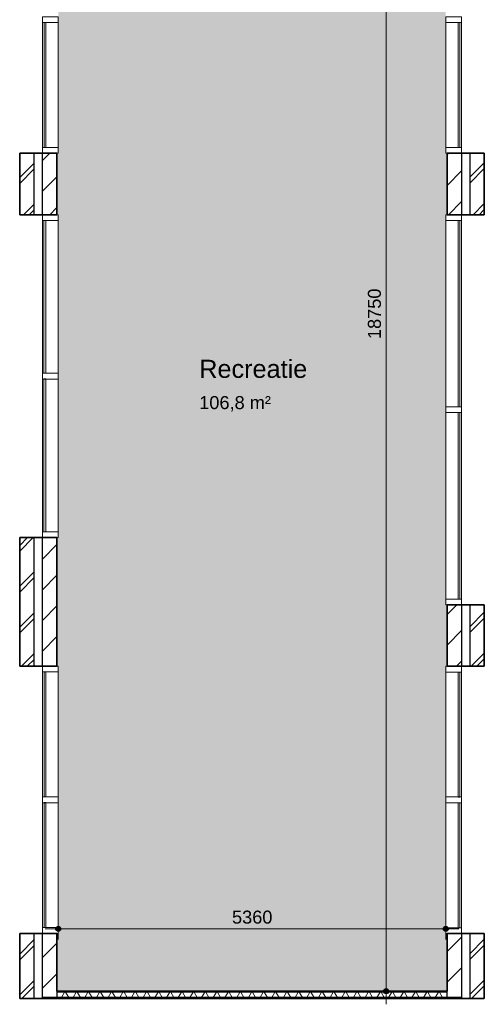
# Model space of a CAD drawing. Header units: millimetres. Extents: x 76115 to 117635, y -12665 to 37646.
# Tile 1 of 52: x 93734 to 100162, y -12665 to 965. Entities that reach past the tile are written whole.
import ezdxf

# ---------------------------------------------------------------- set-up
doc = ezdxf.new("R2010")
doc.units = ezdxf.units.MM
for name, color, linetype, lineweight in [('A-ANNO-DIMS', 211, 'Continuous', 9), ('A-ANNO-DIMS-100', 211, 'Continuous', 9), ('A-AREA-IDEN', 2, 'Continuous', 13), ('A-AREA-PATT', 32, 'Continuous', 9), ('A-GLAZ-CURT', 52, 'Continuous', 13), ('A-GLAZ-CWMG', 51, 'Continuous', 13), ('A-WALL', 113, 'Continuous', 18), ('A-WALL-PATT', 111, 'Continuous', 35), ('I-WALL', 2, 'Continuous', 18)]:
    doc.layers.add(name, color=color, linetype=linetype, lineweight=lineweight)
doc.styles.add('Arial', font='arial.ttf', dxfattribs={"height": 180})
doc.styles.add('Arial_1', font='arial.ttf', dxfattribs={"height": 250})
doc.dimstyles.new('1_8mm', dxfattribs={"dimscale": 304.8, "dimtxt": 183.646692, "dimasz": 0.918635, "dimexe": 0.492126, "dimexo": 0.0625, "dimgap": 0.059055, "dimtad": 1, "dimdec": 0, "dimrnd": 5, "dimzin": 0, "dimdsep": 46, "dimtxsty": 'Arial', "dimblk1": 'DOTSMALL', "dimblk2": 'DOTSMALL', "dimsah": 1, "dimcen": 0.09, "dimdle": 0.590551, "dimazin": 0, "dimtfac": 1, "dimtdec": 4, "dimtix": 1, "dimtmove": 0, "dimatfit": 3, "dimfxl": 0.492126, "dimfxlon": 1, "dimtvp": 1, "dimtolj": 1, "dimtzin": 0, "dimlwd": 13, "dimlwe": 13, "dimarcsym": 2})
pattern_1 = [(45, (0, 0), (-282.8427, 282.8427), []), (45, (0, 80), (-282.8427, 282.8427), [])]
pattern_2 = [(270, (96947.72, -12484.99), (200, 1e-14), []), (270, (96931.72, -12484.99), (200, 1e-14), []), (270, (96915.72, -12484.99), (200, 1e-14), []), (270, (96899.72, -12484.99), (200, 1e-14), [])]

# ---------------------------------------------------------------- blocks, each defined once
blk = doc.blocks.new('System Panel - glas_offset-35-7585661-plot_01')
at = {"layer": 'A-GLAZ-CURT'}
for p, q in [((1290, -23), (-1290, -23)), ((-1290, -23), (-1290, -48)), ((-1290, -48), (1290, -48)), ((1290, -48), (1290, -23))]:
    blk.add_line(p, q, dxfattribs=at)
blk = doc.blocks.new('Rectangular Mullion - 80x220-7585658-plot_01')
at = {"layer": 'A-GLAZ-CWMG'}
for p, q in [((99628, -4394), (99628, -1814)), ((99848, -4394), (99848, -1814))]:
    blk.add_line(p, q, dxfattribs=at)
blk = doc.blocks.new('Rectangular Mullion - 80x220-7500625-plot_01')
at = {"layer": 'A-GLAZ-CWMG'}
for p, q in [((-80, 220), (0, 220)), ((-80, 0), (-80, 220)), ((0, 220), (0, 0)), ((0, 0), (-80, 0))]:
    blk.add_line(p, q, dxfattribs=at)
blk = doc.blocks.new('Rectangular Mullion - 80x220-7500626-plot_01')
at = {"layer": 'A-GLAZ-CWMG'}
for p, q in [((0, 220), (-80, 220)), ((-80, 220), (-80, 0)), ((0, 0), (0, 220)), ((-80, 0), (0, 0))]:
    blk.add_line(p, q, dxfattribs=at)
blk = doc.blocks.new('System Panel - glas_offset-35-7585333-plot_01')
at = {"layer": 'A-GLAZ-CURT'}
for p, q in [((865, -23), (-865, -23)), ((-865, -23), (-865, -48)), ((-865, -48), (865, -48)), ((865, -48), (865, -23))]:
    blk.add_line(p, q, dxfattribs=at)
blk = doc.blocks.new('Rectangular Mullion - 80x220-7585330-plot_01')
at = {"layer": 'A-GLAZ-CWMG'}
for p, q in [((99628, 1005), (99628, 2734)), ((99848, 1005), (99848, 2734))]:
    blk.add_line(p, q, dxfattribs=at)
blk = doc.blocks.new('Rectangular Mullion - 80x220-7500761-plot_01')
at = {"layer": 'A-GLAZ-CWMG'}
for p, q in [((-80, 0), (0, 0)), ((-80, -220), (-80, 0)), ((0, 0), (0, -220)), ((0, -220), (-80, -220))]:
    blk.add_line(p, q, dxfattribs=at)
blk = doc.blocks.new('System Panel - glas_offset-35-7585450-plot_01')
at = {"layer": 'A-GLAZ-CURT'}
for p, q in [((1058, 47), (-1058, 47)), ((-1058, 47), (-1058, 22)), ((-1058, 22), (1058, 22)), ((1058, 22), (1058, 47))]:
    blk.add_line(p, q, dxfattribs=at)
blk = doc.blocks.new('Rectangular Mullion - 80x220-7585447-plot_01')
at = {"layer": 'A-GLAZ-CWMG'}
for p, q in [((94048, -3929), (94048, -1814)), ((94268, -3929), (94268, -1814))]:
    blk.add_line(p, q, dxfattribs=at)
blk = doc.blocks.new('Rectangular Mullion - 80x220-7500762-plot_01')
at = {"layer": 'A-GLAZ-CWMG'}
for p, q in [((0, 0), (-80, 0)), ((-80, 0), (-80, -220)), ((0, -220), (0, 0)), ((-80, -220), (0, -220))]:
    blk.add_line(p, q, dxfattribs=at)
blk = doc.blocks.new('System Panel - glas_offset-35-7585375-plot_01')
at = {"layer": 'A-GLAZ-CURT'}
for p, q in [((865, 48), (-865, 48)), ((-865, 48), (-865, 23)), ((-865, 23), (865, 23)), ((865, 23), (865, 48))]:
    blk.add_line(p, q, dxfattribs=at)
blk = doc.blocks.new('Rectangular Mullion - 80x220-7585372-plot_01')
at = {"layer": 'A-GLAZ-CWMG'}
for p, q in [((94048, 1005), (94048, 2734)), ((94268, 1005), (94268, 2734))]:
    blk.add_line(p, q, dxfattribs=at)
blk = doc.blocks.new('Rectangular Mullion - 80x220-7585332-plot_01')
at = {"layer": 'A-GLAZ-CWMG'}
for p, q in [((99628, -11604), (99628, -9875)), ((99848, -11604), (99848, -9875))]:
    blk.add_line(p, q, dxfattribs=at)
blk = doc.blocks.new('Rectangular Mullion - 80x220-7500623-plot_01')
at = {"layer": 'A-GLAZ-CWMG'}
for p, q in [((-40, 220), (40, 220)), ((-40, 0), (-40, 220)), ((40, 220), (40, 0)), ((40, 0), (-40, 0))]:
    blk.add_line(p, q, dxfattribs=at)
blk = doc.blocks.new('Rectangular Mullion - 80x220-7585374-plot_01')
at = {"layer": 'A-GLAZ-CWMG'}
for p, q in [((94048, -11603), (94048, -9874)), ((94268, -11603), (94268, -9874))]:
    blk.add_line(p, q, dxfattribs=at)
blk = doc.blocks.new('Rectangular Mullion - 80x220-7500658-plot_01')
at = {"layer": 'A-GLAZ-CWMG'}
for p, q in [((-40, 0), (40, 0)), ((-40, -220), (-40, 0)), ((40, 0), (40, -220)), ((40, -220), (-40, -220))]:
    blk.add_line(p, q, dxfattribs=at)
blk = doc.blocks.new('Rectangular Mullion - 80x220-7585449-plot_01')
at = {"layer": 'A-GLAZ-CWMG'}
for p, q in [((94048, -6124), (94048, -4009)), ((94268, -6124), (94268, -4009))]:
    blk.add_line(p, q, dxfattribs=at)
blk = doc.blocks.new('Rectangular Mullion - 80x220-7585660-plot_01')
at = {"layer": 'A-GLAZ-CWMG'}
for p, q in [((99628, -7054), (99628, -4474)), ((99848, -7054), (99848, -4474))]:
    blk.add_line(p, q, dxfattribs=at)
blk = doc.blocks.new('DIMBLOCK26-plot_01')
at = {"layer": 'A-ANNO-DIMS-100', "lineweight": 25}
h = blk.add_hatch(color=256, dxfattribs=at)
edge = h.paths.add_edge_path()
edge.add_arc((98803, 6266), 35, 0, 360)
h = blk.add_hatch(color=256, dxfattribs=at)
edge = h.paths.add_edge_path()
edge.add_arc((98803, -12485), 35, 0, 360)
at = {"layer": 'A-ANNO-DIMS-100', "lineweight": 13}
for p, q in [((98803, 6446), (98803, -12665)), ((98803, 6266), (98653, 6266)), ((98803, 6266), (98953, 6266)), ((98803, -12485), (98653, -12485)), ((98803, -12485), (98953, -12485))]:
    blk.add_line(p, q, dxfattribs=at)
at = {"layer": 'A-ANNO-DIMS-100', "lineweight": 25}
for centre in [(98803, 6266), (98803, -12485)]:
    blk.add_circle(centre, 35, dxfattribs=at)
at = {"layer": 'A-ANNO-DIMS-100', "color": 0, "lineweight": 13, "insert": (98551, -3456), "char_height": 180, "width": 830.65, "attachment_point": 1, "rotation": 90, "line_spacing_factor": 0.941778, "style": 'Arial'}
blk.add_mtext('18750', dxfattribs=at)
blk = doc.blocks.new('_DotSmall')
at = {"color": 0, "linetype": 'ByBlock', "const_width": 0.5}
blk.add_lwpolyline([(-0.0625, 0, 1), (0.0625, 0, 1)], format="xyb", close=True, dxfattribs=at)
blk = doc.blocks.new('DIMBLOCK27-plot_01')
at = {"layer": 'A-ANNO-DIMS-100', "lineweight": 25}
h = blk.add_hatch(color=256, dxfattribs=at)
edge = h.paths.add_edge_path()
edge.add_arc((94268, -11620), 35, 0, 360)
h = blk.add_hatch(color=256, dxfattribs=at)
edge = h.paths.add_edge_path()
edge.add_arc((99628, -11620), 35, 0, 360)
at = {"layer": 'A-ANNO-DIMS-100', "lineweight": 13}
for p, q in [((94268, -11620), (94268, -11470)), ((99628, -11620), (99628, -11470)), ((94088, -11620), (99808, -11620)), ((94268, -11620), (94268, -11770)), ((99628, -11620), (99628, -11770))]:
    blk.add_line(p, q, dxfattribs=at)
at = {"layer": 'A-ANNO-DIMS-100', "lineweight": 25}
for centre in [(94268, -11620), (99628, -11620)]:
    blk.add_circle(centre, 35, dxfattribs=at)
at = {"layer": 'A-ANNO-DIMS-100', "color": 0, "lineweight": 13, "insert": (96671, -11368), "char_height": 180, "width": 664.52, "attachment_point": 1, "line_spacing_factor": 0.941778, "style": 'Arial'}
blk.add_mtext('5360', dxfattribs=at)

msp = doc.modelspace()

# ---------------------------------------------------------------- hatches: boundary and pattern name
at = {"layer": 'A-AREA-PATT'}
h = msp.add_hatch(color=41, dxfattribs=at)
h.paths.add_polyline_path([(94335.5, -12485), (99646.7, -12485), (99646.7, -11684.5), (99627.7, -11684.4), (99627.7, -7985.8), (99646.7, -7985.7), (99646.7, -7134.5), (99627.7, -7134.5), (99627.7, -1734.4), (99646.7, -1734.4), (99646.7, -884.4), (99627.7, -884.4), (99627.7, 2814.3), (99646.7, 2814.3), (99646.7, 3666.6), (99747.7, 3666.6), (99747.7, 4065.6), (99797.7, 4065.6), (99797.7, 5865.6), (99747.7, 5865.6), (99747.7, 6265.6), (94147.7, 6265.6), (94147.7, 3666.6), (94248.7, 3666.6), (94248.7, 2814.3), (94267.7, 2814.3), (94267.7, -884.4), (94248.7, -884.4), (94248.7, -1734.4), (94267.7, -1734.4), (94267.7, -6204.4), (94248.7, -6204.4), (94248.7, -7984.5), (94267.7, -7984.5), (94267.7, -11683.1), (94248.7, -11683.2), (94248.7, -12485)])
h.paths.add_polyline_path([(95192.7, 6305.6), (95992.7, 6305.6), (95992.7, 6365.6), (94392.7, 6365.6), (94392.7, 6305.6)])
at = {"layer": 'A-WALL-PATT', "lineweight": 9}
h = msp.add_hatch(dxfattribs=at)
h.set_pattern_fill('FP_2', color=256, angle=45, style=0, pattern_type=2)
h.set_pattern_definition([(45, (0, 0), (-212.132, 212.132), [])])
h.paths.add_polyline_path([(99846.7, -12572.5), (99846.7, -11684.5), (99646.7, -11684.5), (99646.7, -12572.5)])
h.paths.add_polyline_path([(99846.7, -7985.8), (99846.7, -7134.5), (99646.7, -7134.5), (99646.7, -7985.8)])
h.paths.add_polyline_path([(99646.7, -1734.4), (99846.7, -1734.4), (99846.7, -884.4), (99646.7, -884.4)])
h.paths.add_polyline_path([(99846.7, 2814.3), (99846.7, 3666.6), (99646.7, 3666.6), (99646.7, 2814.3)])
h = msp.add_hatch(dxfattribs=at)
h.set_pattern_fill('FP_2', color=256, angle=45, style=0, pattern_type=2)
h.set_pattern_definition([(45, (0, 0), (-212.132, 212.132), [])])
h.paths.add_polyline_path([(94048.7, -12572.5), (94248.7, -12572.5), (94248.7, -11683.1), (94048.7, -11683.1)])
h.paths.add_polyline_path([(94048.7, -7984.5), (94248.7, -7984.5), (94248.7, -6204.4), (94048.7, -6204.4)])
h.paths.add_polyline_path([(94248.7, -1734.4), (94248.7, -884.4), (94048.7, -884.4), (94048.7, -1734.4)])
h.paths.add_polyline_path([(94248.7, 2814.3), (94248.7, 3466.6), (94047.7, 3466.6), (94048.7, 2814.3)])
h = msp.add_hatch(dxfattribs=at)
h.set_pattern_fill('FP_1', color=256, style=0, pattern_type=2)
h.set_pattern_definition(pattern_1)
h.paths.add_polyline_path([(99961.7, -12585), (100161.7, -12585), (100161.7, -11684.5), (99961.7, -11684.5)])
h.paths.add_polyline_path([(99961.7, -7985.8), (100161.7, -7985.8), (100161.7, -7134.5), (99961.7, -7134.5)])
h.paths.add_polyline_path([(100161.7, -1734.4), (100161.7, -884.4), (99961.7, -884.4), (99961.7, -1734.4)])
h.paths.add_polyline_path([(99961.7, 2814.3), (100161.7, 2814.3), (100161.7, 3351.6), (99961.7, 3351.6), (99961.7, 3035.9)])
h = msp.add_hatch(dxfattribs=at)
h.set_pattern_fill('FP_1', color=256, style=0, pattern_type=2)
h.set_pattern_definition(pattern_1)
h.paths.add_polyline_path([(93933.7, -12585), (93933.7, -11683.1), (93733.7, -11683.1), (93733.7, -12585)])
h.paths.add_polyline_path([(93933.7, -7984.5), (93933.7, -6204.4), (93733.7, -6204.4), (93733.7, -7984.5)])
h.paths.add_polyline_path([(93933.7, -1734.4), (93933.7, -884.4), (93733.7, -884.4), (93733.7, -1734.4)])
h.paths.add_polyline_path([(93733.7, 2814.3), (93933.7, 2814.3), (93933.7, 3151.6), (93733.7, 3151.6), (93733.7, 3035.9)])
h = msp.add_hatch(dxfattribs=at)
h.set_pattern_fill('FP_73', color=256, angle=-270, style=0, pattern_type=2)
h.set_pattern_definition(pattern_2)
h.paths.add_polyline_path([(94248.7, -12497.5), (99646.7, -12497.5), (99646.7, -12485), (94248.7, -12485)])
h = msp.add_hatch(dxfattribs=at)
h.set_pattern_fill('FP_74', color=256, angle=-300, style=0, pattern_type=2)
h.set_pattern_definition([(240, (96947.72, -12484.99), (121.2436, -70), []), (300, (96947.72, -12484.99), (121.2436, 70), [])])
h.paths.add_polyline_path([(99646.7, -12572.5), (99646.7, -12497.5), (94248.7, -12497.5), (94248.7, -12572.5), (97704.1, -12572.5)])
h = msp.add_hatch(dxfattribs=at)
h.set_pattern_fill('FP_73', color=256, angle=-270, style=0, pattern_type=2)
h.set_pattern_definition(pattern_2)
h.paths.add_polyline_path([(99846.7, -12585), (99846.7, -12572.5), (94048.7, -12572.5), (94048.7, -12585), (99646.7, -12585)])

# ---------------------------------------------------------------- linework, layer by layer
at = {"layer": 'A-WALL', "lineweight": 35}
for p, q in [((93733.7, -884.4), (93733.7, -1734.4)), ((94248.7, -884.4), (93733.7, -884.4)), ((94248.7, -1734.4), (94248.7, -884.4)), ((100161.7, -884.4), (99646.7, -884.4)), ((99646.7, -884.4), (99646.7, -1734.4)), ((100161.7, -1734.4), (100161.7, -884.4)), ((93733.7, -1734.4), (94248.7, -1734.4)), ((99646.7, -1734.4), (100161.7, -1734.4)), ((93733.7, -6204.4), (93733.7, -7984.5)), ((94248.7, -6204.4), (93733.7, -6204.4)), ((94248.7, -7984.5), (94248.7, -6204.4)), ((100161.7, -7134.5), (99646.7, -7134.5)), ((99646.7, -7134.5), (99646.7, -7985.8)), ((100161.7, -7985.8), (100161.7, -7134.5)), ((93733.7, -7984.5), (94248.7, -7984.5)), ((99646.7, -7985.8), (100161.7, -7985.8)), ((93733.7, -11683.1), (93733.7, -12585)), ((94248.7, -11683.1), (93733.7, -11683.1)), ((94248.7, -12485), (94248.7, -11683.1)), ((100161.7, -11684.5), (99646.7, -11684.5)), ((99646.7, -11684.5), (99646.7, -12485)), ((100161.7, -12585), (100161.7, -11684.5)), ((93733.7, -12585), (94248.7, -12585)), ((99646.7, -12585), (100161.7, -12585))]:
    msp.add_line(p, q, dxfattribs=at)
at = {"layer": 'A-WALL', "lineweight": 25}
for p, q in [((93933.7, -1734.4), (93933.7, -884.4)), ((94048.7, -1734.4), (94048.7, -884.4)), ((99846.7, -884.4), (99846.7, -1734.4)), ((99961.7, -884.4), (99961.7, -1734.4)), ((93933.7, -7984.5), (93933.7, -6204.4)), ((94048.7, -7984.5), (94048.7, -6204.4)), ((99846.7, -7134.5), (99846.7, -7985.8)), ((99961.7, -7134.5), (99961.7, -7985.8)), ((93933.7, -12585), (93933.7, -11683.1)), ((94048.7, -12585), (94048.7, -11683.1)), ((99846.7, -11684.5), (99846.7, -12585)), ((99961.7, -11684.5), (99961.7, -12585)), ((94248.7, -12485), (94248.7, -12572.5)), ((99646.7, -12497.5), (94248.7, -12497.5)), ((99646.7, -12572.5), (99646.7, -12485)), ((99846.7, -12572.5), (94048.7, -12572.5))]:
    msp.add_line(p, q, dxfattribs=at)
at = {"layer": 'I-WALL', "lineweight": 35}
for p, q in [((99646.7, -12485), (94248.7, -12485)), ((94248.7, -12585), (99646.7, -12585))]:
    msp.add_line(p, q, dxfattribs=at)

# ---------------------------------------------------------------- block references
at = {"layer": 'A-GLAZ-CURT'}
for name, p, rotation in [('System Panel - glas_offset-35-7585375-plot_01', (94047.7, 60.3), 270.0000000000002), ('System Panel - glas_offset-35-7585333-plot_01', (99847.7, 60.3), 269.9999999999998), ('System Panel - glas_offset-35-7585450-plot_01', (94047.7, -2871.9), 270.0000000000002), ('System Panel - glas_offset-35-7585661-plot_01', (99847.7, -3104.4), 269.9999999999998), ('System Panel - glas_offset-35-7585450-plot_01', (94047.7, -5066.9), 270.0000000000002), ('System Panel - glas_offset-35-7585661-plot_01', (99847.7, -5764.4), 269.9999999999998), ('System Panel - glas_offset-35-7585375-plot_01', (94047.7, -8929.1), 270.0000000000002), ('System Panel - glas_offset-35-7585333-plot_01', (99847.7, -8930.5), 269.9999999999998), ('System Panel - glas_offset-35-7585375-plot_01', (94047.7, -10738.5), 270.0000000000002), ('System Panel - glas_offset-35-7585333-plot_01', (99847.7, -10739.8), 269.9999999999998)]:
    msp.add_blockref(name, p, dxfattribs=dict(at, rotation=rotation))
at = {"layer": 'A-GLAZ-CWMG', "extrusion": (0, 0, -1)}
for name, p, rotation in [('Rectangular Mullion - 80x220-7500658-plot_01', (-94047.7, 964.9), 269.9999999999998), ('Rectangular Mullion - 80x220-7500623-plot_01', (-99847.7, 964.9), 270.0000000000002), ('Rectangular Mullion - 80x220-7500761-plot_01', (-94047.7, -884.4), 269.9999999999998), ('Rectangular Mullion - 80x220-7500625-plot_01', (-99847.7, -884.4), 270.0000000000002), ('Rectangular Mullion - 80x220-7500658-plot_01', (-94047.7, -3969.4), 269.9999999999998), ('Rectangular Mullion - 80x220-7500623-plot_01', (-99847.7, -4434.4), 270.0000000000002), ('Rectangular Mullion - 80x220-7500761-plot_01', (-94047.7, -6204.4), 269.9999999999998), ('Rectangular Mullion - 80x220-7500625-plot_01', (-99847.7, -7134.5), 270.0000000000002), ('Rectangular Mullion - 80x220-7500658-plot_01', (-94047.7, -9833.8), 269.9999999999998), ('Rectangular Mullion - 80x220-7500623-plot_01', (-99847.7, -9835.1), 270.0000000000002), ('Rectangular Mullion - 80x220-7500761-plot_01', (-94047.7, -11683.1), 269.9999999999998), ('Rectangular Mullion - 80x220-7500625-plot_01', (-99847.7, -11684.5), 270.0000000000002)]:
    msp.add_blockref(name, p, dxfattribs=dict(at, rotation=rotation))
at = {"layer": 'A-GLAZ-CWMG'}
for name, p in [('Rectangular Mullion - 80x220-7585374-plot_01', (0, 10798.7)), ('Rectangular Mullion - 80x220-7585332-plot_01', (0, 10800.1)), ('Rectangular Mullion - 80x220-7585447-plot_01', (0, 0)), ('Rectangular Mullion - 80x220-7585658-plot_01', (0, 0)), ('Rectangular Mullion - 80x220-7585449-plot_01', (0, 0)), ('Rectangular Mullion - 80x220-7585660-plot_01', (0, 0)), ('Rectangular Mullion - 80x220-7585372-plot_01', (0, -10798.7)), ('Rectangular Mullion - 80x220-7585330-plot_01', (0, -10800.1)), ('Rectangular Mullion - 80x220-7585374-plot_01', (0, 0)), ('Rectangular Mullion - 80x220-7585332-plot_01', (0, 0))]:
    msp.add_blockref(name, p, dxfattribs=at)
for name, p, rotation in [('Rectangular Mullion - 80x220-7500762-plot_01', (94047.7, -1734.4), 90.0000000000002), ('Rectangular Mullion - 80x220-7500626-plot_01', (99847.7, -1734.4), 89.99999999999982), ('Rectangular Mullion - 80x220-7500762-plot_01', (94047.7, -7984.5), 90.0000000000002), ('Rectangular Mullion - 80x220-7500626-plot_01', (99847.7, -7985.8), 89.99999999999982)]:
    msp.add_blockref(name, p, dxfattribs=dict(at, rotation=rotation))

# ---------------------------------------------------------------- texts
at = {"layer": 'A-AREA-IDEN', "lineweight": 9, "attachment_point": 1}
for s, insert, char_height, width, style in [('Recreatie', (96217.5, -3743.2), 250, 1803.797, 'Arial_1'), ('106,8 m²', (96217.5, -4245.5), 180, 1178.481, 'Arial')]:
    msp.add_mtext(s, dxfattribs=dict(at, insert=insert, char_height=char_height, width=width, style=style))

# ---------------------------------------------------------------- dimensions: what is measured, and where the dimension line sits
at = {"layer": 'A-ANNO-DIMS', "lineweight": 13}
dim = msp.add_linear_dim(base=(98803, -12485), p1=(98953, 6265.6), p2=(98953, -12485), angle=90, dimstyle='1_8mm', override={"dimpost": '<>', "dimfxl": 18750.617867}, dxfattribs=at)
dim.commit()
dim.dimension.update_dxf_attribs({"geometry": 'DIMBLOCK26-plot_01', "text_midpoint": (98693.1, -3109.7)})
dim = msp.add_linear_dim(base=(99627.7, -11620.1), p1=(94267.7, -11470.1), p2=(99627.7, -11470.1), dimstyle='1_8mm', override={"dimpost": '<>', "dimfxl": 5360.033604}, dxfattribs=at)
dim.commit()
dim.dimension.update_dxf_attribs({"geometry": 'DIMBLOCK27-plot_01', "text_midpoint": (96947.7, -11510.2)})

doc.saveas('drawing.dxf')
